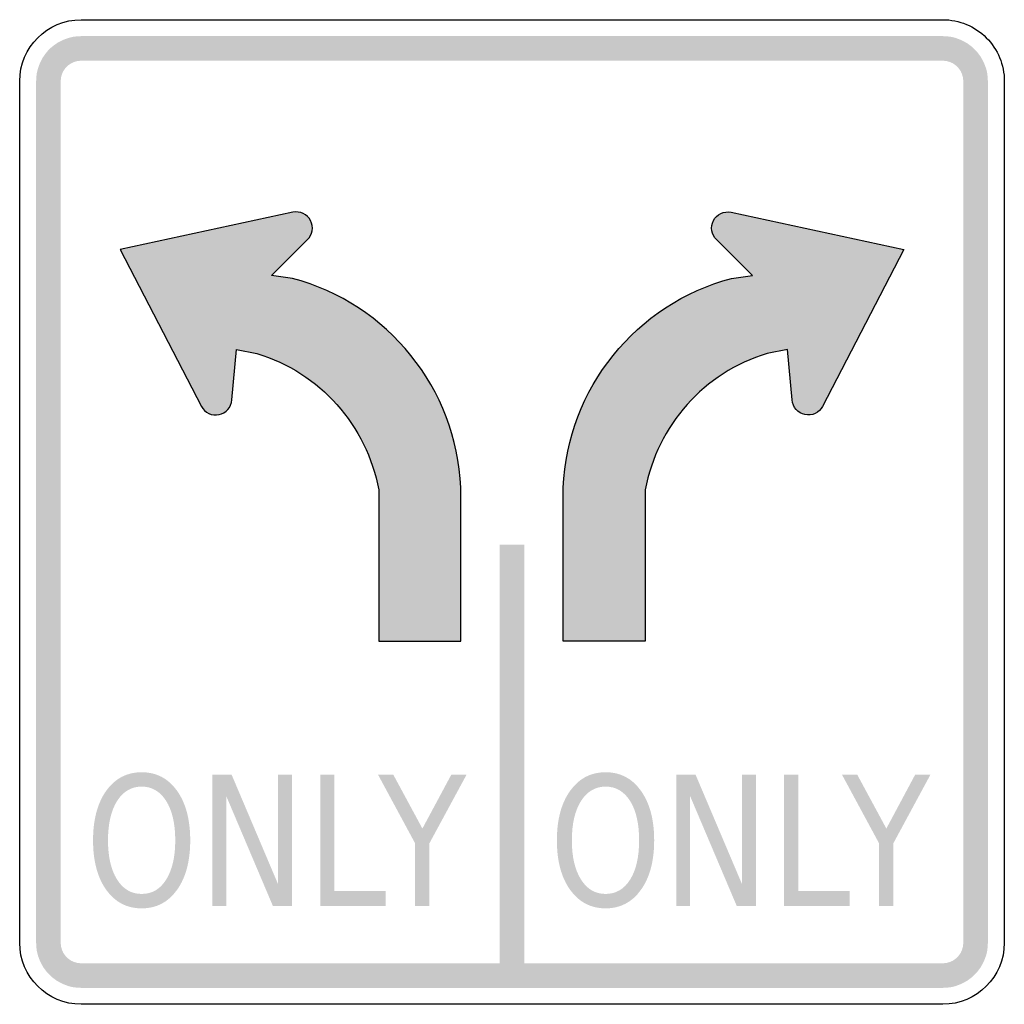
# Model space of a CAD drawing. Header units: inches. Extents: x -0.5 to 0.5, y -0.5 to 0.5.
import ezdxf

# ---------------------------------------------------------------- set-up
doc = ezdxf.new("R2010")
doc.units = ezdxf.units.IN
doc.header["$MEASUREMENT"] = 0

msp = doc.modelspace()

# ---------------------------------------------------------------- hatches: boundary and pattern name
for points in [[(-0.4375, 0.4833), (-0.4417, 0.4831), (-0.4459, 0.4826), (-0.45, 0.4816), (-0.4541, 0.4802), (-0.4579, 0.4785), (-0.4616, 0.4765), (-0.4651, 0.4741), (-0.4684, 0.4714), (-0.4714, 0.4684), (-0.4741, 0.4651), (-0.4765, 0.4616), (-0.4785, 0.4579), (-0.4802, 0.4541), (-0.4816, 0.45), (-0.4826, 0.4459), (-0.4831, 0.4417), (-0.4833, 0.4375), (-0.4583, 0.4375), (-0.4582, 0.4394), (-0.458, 0.4413), (-0.4575, 0.4432), (-0.4569, 0.445), (-0.4562, 0.4468), (-0.4552, 0.4485), (-0.4541, 0.4501), (-0.4529, 0.4515), (-0.4515, 0.4529), (-0.4501, 0.4541), (-0.4485, 0.4552), (-0.4468, 0.4561), (-0.445, 0.4569), (-0.4432, 0.4575), (-0.4413, 0.458), (-0.4394, 0.4582), (-0.4375, 0.4583), (-0.4375, 0.4833)], [(-0.4375, 0.4583), (0.4375, 0.4583), (0.4375, 0.4833), (-0.4375, 0.4833), (-0.4375, 0.4583)], [(0.4833, 0.4375), (0.4831, 0.442), (0.4825, 0.4464), (0.4814, 0.4508), (0.4798, 0.455), (0.4779, 0.4591), (0.4756, 0.463), (0.4729, 0.4666), (0.4699, 0.4699), (0.4666, 0.4729), (0.463, 0.4756), (0.4591, 0.4779), (0.455, 0.4798), (0.4508, 0.4814), (0.4464, 0.4825), (0.442, 0.4831), (0.4375, 0.4833), (0.4375, 0.4583), (0.4395, 0.4582), (0.4416, 0.4579), (0.4435, 0.4574), (0.4455, 0.4567), (0.4473, 0.4559), (0.4491, 0.4548), (0.4507, 0.4536), (0.4522, 0.4522), (0.4536, 0.4507), (0.4548, 0.4491), (0.4559, 0.4473), (0.4567, 0.4455), (0.4574, 0.4435), (0.4579, 0.4416), (0.4582, 0.4395), (0.4583, 0.4375), (0.4833, 0.4375)], [(-0.4583, -0.4375), (-0.4583, 0.4375), (-0.4833, 0.4375), (-0.4833, -0.4375), (-0.4583, -0.4375)], [(0.4583, 0.4375), (0.4583, -0.4375), (0.4833, -0.4375), (0.4833, 0.4375), (0.4583, 0.4375)], [(-0.0125, -0.0333), (-0.0125, -0.4708), (0.0125, -0.4708), (0.0125, -0.0333), (-0.0125, -0.0333)], [(-0.3042, -0.2667), (-0.2848, -0.2667), (-0.2375, -0.3782), (-0.2375, -0.2667), (-0.2235, -0.2667), (-0.2235, -0.4), (-0.2429, -0.4), (-0.2902, -0.2885), (-0.2902, -0.4), (-0.3042, -0.4), (-0.3042, -0.2667)], [(-0.1948, -0.2667), (-0.1803, -0.2667), (-0.1803, -0.3848), (-0.1284, -0.3848), (-0.1284, -0.4), (-0.1948, -0.4), (-0.1948, -0.2667)], [(-0.1361, -0.2667), (-0.1206, -0.2667), (-0.091, -0.3215), (-0.0616, -0.2667), (-0.0461, -0.2667), (-0.0839, -0.3365), (-0.0839, -0.4), (-0.0984, -0.4), (-0.0984, -0.3365), (-0.1361, -0.2667)], [(0.1669, -0.2667), (0.1864, -0.2667), (0.2337, -0.3782), (0.2337, -0.2667), (0.2477, -0.2667), (0.2477, -0.4), (0.2282, -0.4), (0.1809, -0.2885), (0.1809, -0.4), (0.1669, -0.4), (0.1669, -0.2667)], [(0.2764, -0.2667), (0.2908, -0.2667), (0.2908, -0.3848), (0.3428, -0.3848), (0.3428, -0.4), (0.2764, -0.4), (0.2764, -0.2667)], [(0.3351, -0.2667), (0.3506, -0.2667), (0.3802, -0.3215), (0.4095, -0.2667), (0.425, -0.2667), (0.3873, -0.3365), (0.3873, -0.4), (0.3728, -0.4), (0.3728, -0.3365), (0.3351, -0.2667)], [(-0.4833, -0.4375), (-0.4831, -0.442), (-0.4825, -0.4464), (-0.4814, -0.4508), (-0.4798, -0.455), (-0.4779, -0.4591), (-0.4756, -0.463), (-0.4729, -0.4666), (-0.4699, -0.4699), (-0.4666, -0.4729), (-0.463, -0.4756), (-0.4591, -0.4779), (-0.455, -0.4798), (-0.4508, -0.4814), (-0.4464, -0.4825), (-0.442, -0.4831), (-0.4375, -0.4833), (-0.4375, -0.4583), (-0.4395, -0.4582), (-0.4416, -0.4579), (-0.4435, -0.4574), (-0.4455, -0.4567), (-0.4473, -0.4559), (-0.4491, -0.4548), (-0.4507, -0.4536), (-0.4522, -0.4522), (-0.4536, -0.4507), (-0.4548, -0.4491), (-0.4559, -0.4473), (-0.4567, -0.4455), (-0.4574, -0.4435), (-0.4579, -0.4416), (-0.4582, -0.4395), (-0.4583, -0.4375), (-0.4833, -0.4375)], [(0.4375, -0.4833), (0.442, -0.4831), (0.4464, -0.4825), (0.4508, -0.4814), (0.455, -0.4798), (0.4591, -0.4779), (0.463, -0.4756), (0.4666, -0.4729), (0.4699, -0.4699), (0.4729, -0.4666), (0.4756, -0.463), (0.4779, -0.4591), (0.4798, -0.455), (0.4814, -0.4508), (0.4825, -0.4464), (0.4831, -0.442), (0.4833, -0.4375), (0.4583, -0.4375), (0.4582, -0.4395), (0.4579, -0.4416), (0.4574, -0.4435), (0.4567, -0.4455), (0.4559, -0.4473), (0.4548, -0.4491), (0.4536, -0.4507), (0.4522, -0.4522), (0.4507, -0.4536), (0.4491, -0.4548), (0.4473, -0.4559), (0.4455, -0.4567), (0.4435, -0.4574), (0.4416, -0.4579), (0.4395, -0.4582), (0.4375, -0.4583), (0.4375, -0.4833)], [(0.4375, -0.4583), (-0.4375, -0.4583), (-0.4375, -0.4833), (0.4375, -0.4833), (0.4375, -0.4583)]]:
    msp.add_hatch(color=7).paths.add_polyline_path(points)
h = msp.add_hatch(color=7)
edge = h.paths.add_edge_path()
edge.add_line((-0.1354, 0.0224), (-0.1354, -0.1313))
edge.add_line((-0.1354, -0.1313), (-0.0521, -0.1313))
edge.add_line((-0.0521, -0.1313), (-0.0521, 0.0248))
edge.add_spline(control_points=[(-0.0521, 0.0248), (-0.0564, 0.1254), (-0.1257, 0.2115), (-0.223, 0.2373)], knot_values=[0, 0, 0, 0, 1, 1, 1, 1], degree=3, periodic=0)
edge.add_line((-0.223, 0.2373), (-0.2444, 0.2403))
edge.add_line((-0.2444, 0.2403), (-0.2079, 0.2764))
edge.add_spline(control_points=[(-0.2079, 0.2764), (-0.2025, 0.2815), (-0.2012, 0.2894), (-0.2046, 0.296), (-0.208, 0.3025), (-0.2153, 0.3059), (-0.2225, 0.3044)], knot_values=[0, 0, 0, 0, 1, 1, 1, 2, 2, 2, 2], degree=3, periodic=0)
edge.add_line((-0.2225, 0.3044), (-0.3979, 0.2667))
edge.add_line((-0.3979, 0.2667), (-0.3154, 0.1073))
edge.add_spline(control_points=[(-0.3154, 0.1073), (-0.312, 0.1008), (-0.3047, 0.0973), (-0.2975, 0.0989), (-0.2903, 0.1004), (-0.285, 0.1065), (-0.2846, 0.1138)], knot_values=[0, 0, 0, 0, 1, 1, 1, 2, 2, 2, 2], degree=3, periodic=0)
edge.add_line((-0.2846, 0.1138), (-0.2799, 0.165))
edge.add_line((-0.2799, 0.165), (-0.2591, 0.161))
edge.add_spline(control_points=[(-0.2591, 0.161), (-0.1952, 0.1416), (-0.1475, 0.0881), (-0.1354, 0.0224)], knot_values=[0, 0, 0, 0, 1, 1, 1, 1], degree=3, periodic=0)
h = msp.add_hatch(color=7)
edge = h.paths.add_edge_path()
edge.add_line((0.1354, 0.0224), (0.1354, -0.1313))
edge.add_line((0.1354, -0.1313), (0.0521, -0.1313))
edge.add_line((0.0521, -0.1313), (0.0521, 0.0248))
edge.add_spline(control_points=[(0.0521, 0.0248), (0.0564, 0.1254), (0.1257, 0.2115), (0.223, 0.2373)], knot_values=[0, 0, 0, 0, 1, 1, 1, 1], degree=3, periodic=0)
edge.add_line((0.223, 0.2373), (0.2444, 0.2403))
edge.add_line((0.2444, 0.2403), (0.2079, 0.2764))
edge.add_spline(control_points=[(0.2079, 0.2764), (0.2025, 0.2815), (0.2012, 0.2894), (0.2046, 0.296), (0.208, 0.3025), (0.2153, 0.3059), (0.2225, 0.3044)], knot_values=[0, 0, 0, 0, 1, 1, 1, 2, 2, 2, 2], degree=3, periodic=0)
edge.add_line((0.2225, 0.3044), (0.3979, 0.2667))
edge.add_line((0.3979, 0.2667), (0.3154, 0.1073))
edge.add_spline(control_points=[(0.3154, 0.1073), (0.312, 0.1008), (0.3047, 0.0973), (0.2975, 0.0989), (0.2903, 0.1004), (0.285, 0.1065), (0.2846, 0.1138)], knot_values=[0, 0, 0, 0, 1, 1, 1, 2, 2, 2, 2], degree=3, periodic=0)
edge.add_line((0.2846, 0.1138), (0.2799, 0.165))
edge.add_line((0.2799, 0.165), (0.2591, 0.161))
edge.add_spline(control_points=[(0.2591, 0.161), (0.1952, 0.1416), (0.1475, 0.0881), (0.1354, 0.0224)], knot_values=[0, 0, 0, 0, 1, 1, 1, 1], degree=3, periodic=0)
h = msp.add_hatch(color=7)
edge = h.paths.add_edge_path()
edge.add_spline(control_points=[(-0.3761, -0.2643), (-0.3611, -0.2643), (-0.3492, -0.2705), (-0.3402, -0.2831), (-0.3313, -0.2956), (-0.3268, -0.3124), (-0.3268, -0.3335), (-0.3268, -0.3545), (-0.3313, -0.3713), (-0.3402, -0.3838), (-0.3492, -0.3963), (-0.3611, -0.4026), (-0.3761, -0.4026), (-0.3911, -0.4026), (-0.4031, -0.3963), (-0.4121, -0.3838), (-0.421, -0.3713), (-0.4255, -0.3545), (-0.4255, -0.3335), (-0.4255, -0.3124), (-0.421, -0.2956), (-0.4121, -0.2831), (-0.4031, -0.2705), (-0.3911, -0.2643), (-0.3761, -0.2643)], knot_values=[0, 0, 0, 0, 1, 1, 1, 2, 2, 2, 3, 3, 3, 4, 4, 4, 5, 5, 5, 6, 6, 6, 7, 7, 7, 8, 8, 8, 8], degree=3, periodic=0)
edge = h.paths.add_edge_path(flags=0)
edge.add_spline(control_points=[(-0.3761, -0.2789), (-0.3866, -0.2789), (-0.3949, -0.2838), (-0.4011, -0.2935), (-0.4072, -0.3033), (-0.4103, -0.3166), (-0.4103, -0.3335), (-0.4103, -0.3503), (-0.4072, -0.3635), (-0.4011, -0.3733), (-0.3949, -0.3831), (-0.3866, -0.3879), (-0.3761, -0.3879), (-0.3656, -0.3879), (-0.3573, -0.3831), (-0.3512, -0.3733), (-0.3451, -0.3635), (-0.342, -0.3503), (-0.342, -0.3335), (-0.342, -0.3166), (-0.3451, -0.3033), (-0.3512, -0.2935), (-0.3573, -0.2838), (-0.3656, -0.2789), (-0.3761, -0.2789)], knot_values=[0, 0, 0, 0, 1, 1, 1, 2, 2, 2, 3, 3, 3, 4, 4, 4, 5, 5, 5, 6, 6, 6, 7, 7, 7, 8, 8, 8, 8], degree=3, periodic=0)
h = msp.add_hatch(color=7)
edge = h.paths.add_edge_path()
edge.add_spline(control_points=[(0.0951, -0.2643), (0.11, -0.2643), (0.122, -0.2705), (0.1309, -0.2831), (0.1399, -0.2956), (0.1444, -0.3124), (0.1444, -0.3335), (0.1444, -0.3545), (0.1399, -0.3713), (0.1309, -0.3838), (0.122, -0.3963), (0.11, -0.4026), (0.0951, -0.4026), (0.0801, -0.4026), (0.0681, -0.3963), (0.0591, -0.3838), (0.0501, -0.3713), (0.0456, -0.3545), (0.0456, -0.3335), (0.0456, -0.3124), (0.0501, -0.2956), (0.0591, -0.2831), (0.0681, -0.2705), (0.0801, -0.2643), (0.0951, -0.2643)], knot_values=[0, 0, 0, 0, 1, 1, 1, 2, 2, 2, 3, 3, 3, 4, 4, 4, 5, 5, 5, 6, 6, 6, 7, 7, 7, 8, 8, 8, 8], degree=3, periodic=0)
edge = h.paths.add_edge_path(flags=0)
edge.add_spline(control_points=[(0.0951, -0.2789), (0.0846, -0.2789), (0.0763, -0.2838), (0.0701, -0.2935), (0.0639, -0.3033), (0.0608, -0.3166), (0.0608, -0.3335), (0.0608, -0.3503), (0.0639, -0.3635), (0.0701, -0.3733), (0.0763, -0.3831), (0.0846, -0.3879), (0.0951, -0.3879), (0.1055, -0.3879), (0.1138, -0.3831), (0.12, -0.3733), (0.1261, -0.3635), (0.1291, -0.3503), (0.1291, -0.3335), (0.1291, -0.3166), (0.1261, -0.3033), (0.12, -0.2935), (0.1138, -0.2838), (0.1055, -0.2789), (0.0951, -0.2789)], knot_values=[0, 0, 0, 0, 1, 1, 1, 2, 2, 2, 3, 3, 3, 4, 4, 4, 5, 5, 5, 6, 6, 6, 7, 7, 7, 8, 8, 8, 8], degree=3, periodic=0)

# ---------------------------------------------------------------- linework, layer by layer
at = {"color": 7}
for points in [[(-0.4375, 0.5), (0.4375, 0.5)], [(-0.5, -0.4375), (-0.5, 0.4375)], [(0.5, 0.4375), (0.5, -0.4375)], [(-0.2225, 0.3044), (-0.3979, 0.2667), (-0.3154, 0.1073)], [(0.2225, 0.3044), (0.3979, 0.2667), (0.3154, 0.1073)], [(-0.223, 0.2373), (-0.2444, 0.2403), (-0.2079, 0.2764)], [(0.223, 0.2373), (0.2444, 0.2403), (0.2079, 0.2764)], [(-0.2846, 0.1138), (-0.2799, 0.165), (-0.2591, 0.161)], [(0.2846, 0.1138), (0.2799, 0.165), (0.2591, 0.161)], [(-0.1354, 0.0224), (-0.1354, -0.1313), (-0.0521, -0.1313), (-0.0521, 0.0248)], [(0.1354, 0.0224), (0.1354, -0.1313), (0.0521, -0.1313), (0.0521, 0.0248)], [(0.4375, -0.5), (-0.4375, -0.5)]]:
    msp.add_lwpolyline(points, dxfattribs=at)
for points in [[(-0.5, 0.4375), (-0.5, 0.472), (-0.472, 0.5), (-0.4375, 0.5)], [(-0.0521, 0.0248), (-0.0564, 0.1254), (-0.1257, 0.2115), (-0.223, 0.2373)], [(0.0521, 0.0248), (0.0564, 0.1254), (0.1257, 0.2115), (0.223, 0.2373)], [(-0.2591, 0.161), (-0.1952, 0.1416), (-0.1475, 0.0881), (-0.1354, 0.0224)], [(0.2591, 0.161), (0.1952, 0.1416), (0.1475, 0.0881), (0.1354, 0.0224)], [(-0.4375, -0.5), (-0.472, -0.5), (-0.5, -0.472), (-0.5, -0.4375)], [(0.5, -0.4375), (0.5, -0.472), (0.472, -0.5), (0.4375, -0.5)]]:
    msp.add_open_spline(points, degree=3, dxfattribs=at)
for points in [[(0.4375, 0.5), (0.4541, 0.5), (0.47, 0.4934), (0.4817, 0.4817), (0.4934, 0.47), (0.5, 0.4541), (0.5, 0.4375)], [(-0.2079, 0.2764), (-0.2025, 0.2815), (-0.2012, 0.2894), (-0.2046, 0.296), (-0.208, 0.3025), (-0.2153, 0.3059), (-0.2225, 0.3044)], [(0.2079, 0.2764), (0.2025, 0.2815), (0.2012, 0.2894), (0.2046, 0.296), (0.208, 0.3025), (0.2153, 0.3059), (0.2225, 0.3044)], [(-0.3154, 0.1073), (-0.312, 0.1008), (-0.3047, 0.0973), (-0.2975, 0.0989), (-0.2903, 0.1004), (-0.285, 0.1065), (-0.2846, 0.1138)], [(0.3154, 0.1073), (0.312, 0.1008), (0.3047, 0.0973), (0.2975, 0.0989), (0.2903, 0.1004), (0.285, 0.1065), (0.2846, 0.1138)]]:
    msp.add_open_spline(points, degree=3, knots=[0, 0, 0, 0, 1, 1, 1, 2, 2, 2, 2], dxfattribs=at)

doc.saveas('drawing.dxf')
